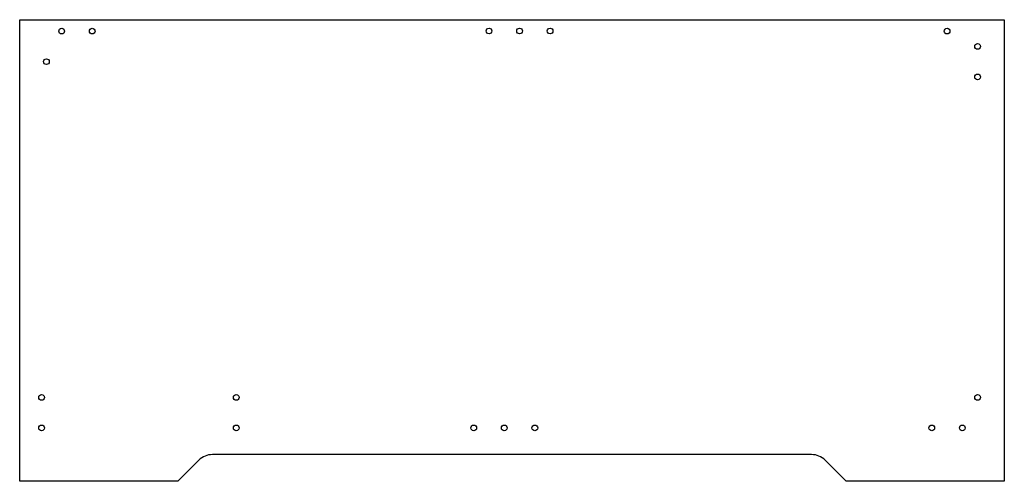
# Model space of a CAD drawing. Header units: millimetres. Extents: x -103 to 413, y -343 to -101.
import ezdxf

# ---------------------------------------------------------------- set-up
doc = ezdxf.new("R2010")
doc.units = ezdxf.units.MM
doc.layers.get('0').update_dxf_attribs({"linetype": 'CONTINUOUS'})

msp = doc.modelspace()

# ---------------------------------------------------------------- linework, layer by layer
msp.add_lwpolyline([(330.65, -343.48), (319.58, -332.41, 0.198912), (312.51, -329.48), (-1.55, -329.48, 0.198912), (-8.62, -332.41), (-19.69, -343.48), (-102.52, -343.48), (-102.52, -101.48), (413.48, -101.48), (413.48, -343.48)], format="xyb", close=True)
for centre in [(-80.52, -107.48), (-64.52, -107.48), (143.44, -107.41), (159.44, -107.41), (175.44, -107.41), (383.48, -107.48), (399.48, -115.48), (-88.52, -123.48), (399.48, -131.48), (-91.02, -299.48), (10.98, -299.48), (399.48, -299.48), (-91.02, -315.48), (10.98, -315.48), (135.44, -315.48), (151.44, -315.48), (167.44, -315.48), (375.48, -315.48), (391.48, -315.48)]:
    msp.add_circle(centre, 1.5)

doc.saveas('drawing.dxf')
